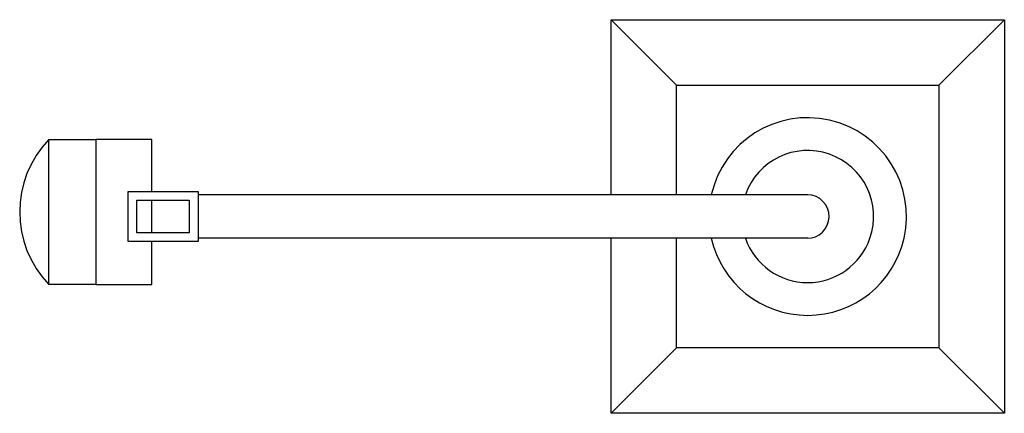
# Model space of a CAD drawing. Extents: x 585.51 to 586.64, y 296.39 to 296.84.
import ezdxf

# ---------------------------------------------------------------- set-up
doc = ezdxf.new("R2010")
doc.units = 0
doc.header["$LTSCALE"] = 5
doc.header["$MEASUREMENT"] = 0
doc.layers.get('0').update_dxf_attribs({"linetype": 'CONTINUOUS'})

msp = doc.modelspace()

# ---------------------------------------------------------------- linework, layer by layer
for p, q in [((586.2664, 296.7655), (586.191, 296.8409)), ((586.568, 296.7655), (586.6434, 296.8409)), ((585.663, 296.5959), (585.663, 296.6335)), ((586.4172, 296.6397), (585.716, 296.6397)), ((586.4172, 296.5897), (585.716, 296.5897)), ((586.191, 296.3885), (586.2664, 296.4639)), ((586.568, 296.4639), (586.6434, 296.3885))]:
    msp.add_line(p, q)
for points in [[(586.191, 296.6397), (586.191, 296.8409), (586.6434, 296.8409), (586.6434, 296.3885), (586.191, 296.3885)], [(586.2664, 296.6397), (586.2664, 296.7655), (586.568, 296.7655), (586.568, 296.4639), (586.2664, 296.4639)], [(585.5983, 296.7034), (585.5983, 296.5365), (585.663, 296.5365), (585.663, 296.5859)], [(585.663, 296.6435), (585.663, 296.7034), (585.5983, 296.7034)], [(586.191, 296.3885), (586.191, 296.5897)], [(586.2664, 296.4639), (586.2664, 296.5897)]]:
    msp.add_lwpolyline(points)
for points in [[(585.5983, 296.7034), (585.5983, 296.5365), (585.5444, 296.5365), (585.5444, 296.7034)], [(585.716, 296.6435), (585.716, 296.5859), (585.6358, 296.5859), (585.6358, 296.6435)], [(585.706, 296.6335), (585.706, 296.5959), (585.6458, 296.5959), (585.6458, 296.6335)]]:
    msp.add_lwpolyline(points, close=True)
for centre, radius, start, end in [((586.4172, 296.6147), 0.1136, 347.2907, 167.2907), ((585.6314, 296.6199), 0.1205, 136.1912, 223.8088), ((586.4172, 296.6147), 0.0759, 340.7778, 160.7778), ((586.4168, 296.6147), 0.025, 269.2609, 89.2609), ((586.4172, 296.6147), 0.1136, 192.7093, 347.2907), ((586.4172, 296.6147), 0.0759, 199.2222, 340.7778)]:
    msp.add_arc(centre, radius, start, end)

doc.saveas('drawing.dxf')
